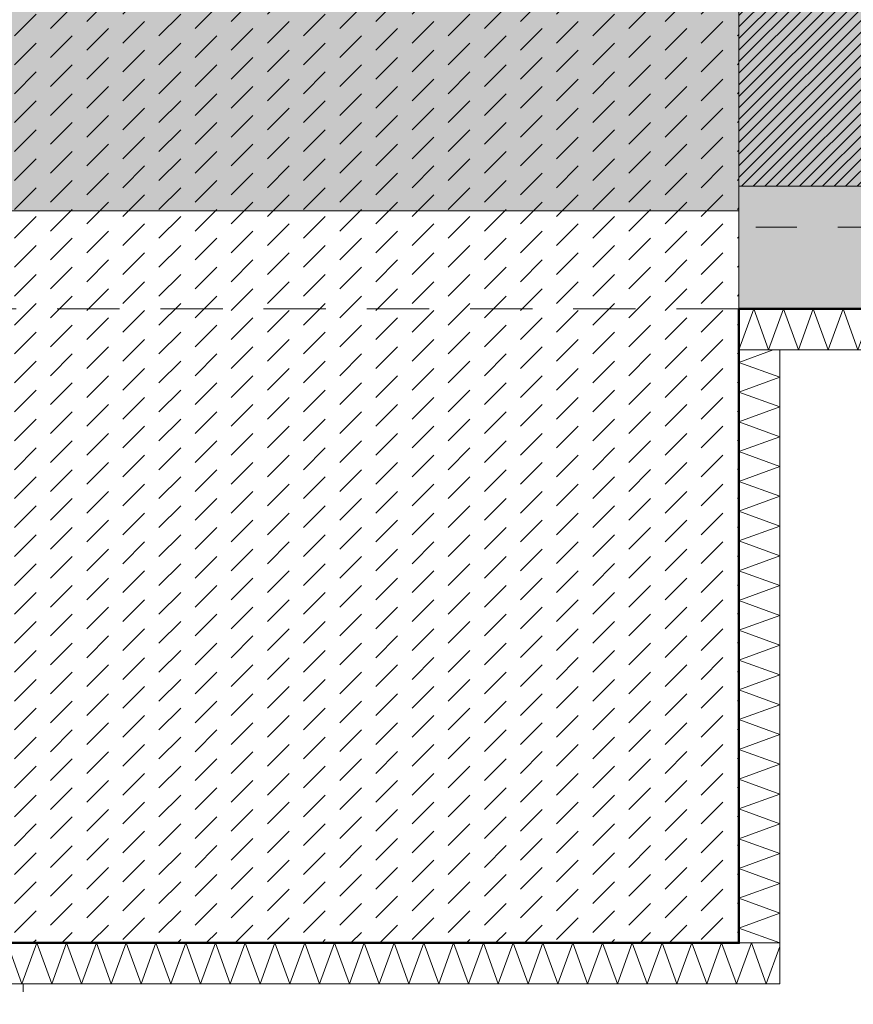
# Model space of a CAD drawing. Header units: metres. Extents: x -273 to 6, y -183 to 13.
# Tile 110 of 256: x -129.83 to -127.79, y -41.35 to -38.94. Entities that reach past the tile are written whole.
import ezdxf

# ---------------------------------------------------------------- set-up
doc = ezdxf.new("R2010")
doc.units = ezdxf.units.M
doc.header["$LTSCALE"] = 0.05
doc.header["$PDMODE"] = 1
doc.header["$PDSIZE"] = -2
doc.linetypes.add('ISO-02 Strichlinie', pattern=[3.81, 3.048, -0.762])
doc.linetypes.add('Linienart-53', pattern=[5.291531, 3.175, -1.058062, 0.352704, -0.705764])
doc.layers.get('0').update_dxf_attribs({"lineweight": 25})
for name, color, linetype, lineweight, true_color in [('00 -Bauelemente -Beton unbewehrt', 7, 'Continuous', 9, 0xf7e06e), ('00 -Bauelemente -Dämmung innen', 7, 'Continuous', 9, 0xff7fe6), ('30 -32 Gründung- 2 Flachgründungen u. Bodenplatten', 7, 'Continuous', 9, 0xff6633), ('30 -32 Gründung-4 Frostschürze', 7, 'Continuous', 9, 0x66aaff), ('70 -72 Beschriftung- 1 Beschriftung allgemein', 7, 'Continuous', 9, 0xff6633), ('70 -76 Bemaßung- 2 Allgemein', 7, 'Continuous', 5, 0x6666cc)]:
    doc.layers.add(name, color=color, linetype=linetype, lineweight=lineweight, true_color=true_color)
doc.layers.add('70 -71 Achsen- 1 Gebäudeachsen', color=7, linetype='Linienart-53', lineweight=18)
doc.layers.add('Keine', color=7, linetype='Continuous', lineweight=9)
doc.styles.add('Arial', font='arial.ttf')
doc.dimstyles.new('k+k_klein', dxfattribs={"dimtxt": 0.100689, "dimasz": 0.05302, "dimexe": 0.05, "dimexo": 0.15, "dimgap": 0.005, "dimtad": 1, "dimdec": 3, "dimtxsty": 'Arial', "dimblk": 'VW_SLASH-2', "dimblk1": 'VW_SLASH-2', "dimblk2": 'VW_SLASH-2', "dimcen": 0, "dimdle": 0.025, "dimadec": 3, "dimazin": 0, "dimtfac": 0.75, "dimtdec": 3, "dimtix": 1, "dimtmove": 0, "dimatfit": 0, "dimldrblk": 'VW_FILLEDARROW', "dimfxl": 0.1, "dimfxlon": 1, "dimfrac": 2, "dimtolj": 1, "dimarcsym": 0})

# ---------------------------------------------------------------- blocks, each defined once
blk = doc.blocks.new('_Achsen (3D)')
at = {"layer": '70 -71 Achsen- 1 Gebäudeachsen', "transparency": 33554687}
for p, q in [((-129.821, 3.8), (-129.821, -46.172)), ((-179.668, -39.447), (3.826, -39.447))]:
    blk.add_line(p, q, dxfattribs=at)
blk = doc.blocks.new('Gruppe-484')
at = {"color": 255, "linetype": 'Continuous', "lineweight": 5}
blk.add_wipeout([(-128.071, -39.747), (-123.971, -39.747), (-123.971, -39.647), (-128.071, -39.647)], dxfattribs=at).dxf.layer = '00 -Bauelemente -Dämmung innen'
blk = doc.blocks.new('Gruppe-485')
at = {"layer": '00 -Bauelemente -Dämmung innen', "color": 7, "transparency": 33554687, "flags": 128}
blk.add_lwpolyline([(-128.071, -39.747), (-128.0346, -39.647), (-127.9982, -39.747), (-127.9618, -39.647), (-127.9254, -39.747), (-127.889, -39.647), (-127.8526, -39.747), (-127.8162, -39.647), (-127.7798, -39.747), (-127.7434, -39.647), (-127.707, -39.747), (-127.6706, -39.647), (-127.6342, -39.747), (-127.5978, -39.647), (-127.5614, -39.747), (-127.525, -39.647), (-127.4886, -39.747), (-127.4523, -39.647), (-127.4159, -39.747), (-127.3795, -39.647), (-127.3431, -39.747), (-127.3067, -39.647), (-127.2703, -39.747), (-127.2339, -39.647), (-127.1975, -39.747), (-127.1611, -39.647), (-127.1247, -39.747), (-127.0883, -39.647), (-127.0519, -39.747), (-127.0155, -39.647), (-126.9791, -39.747), (-126.9427, -39.647), (-126.9063, -39.747), (-126.8699, -39.647), (-126.8335, -39.747), (-126.7971, -39.647), (-126.7607, -39.747), (-126.7243, -39.647), (-126.6879, -39.747), (-126.6515, -39.647), (-126.6151, -39.747), (-126.5787, -39.647), (-126.5423, -39.747), (-126.5059, -39.647), (-126.4695, -39.747), (-126.4331, -39.647), (-126.3967, -39.747), (-126.3603, -39.647), (-126.3239, -39.747), (-126.2875, -39.647), (-126.2511, -39.747), (-126.2148, -39.647), (-126.1784, -39.747), (-126.142, -39.647), (-126.1056, -39.747), (-126.0692, -39.647), (-126.0328, -39.747), (-125.9964, -39.647), (-125.96, -39.747), (-125.9236, -39.647), (-125.8872, -39.747), (-125.8508, -39.647), (-125.8144, -39.747), (-125.778, -39.647), (-125.7416, -39.747), (-125.7052, -39.647), (-125.6688, -39.747), (-125.6324, -39.647), (-125.596, -39.747), (-125.5596, -39.647), (-125.5232, -39.747), (-125.4868, -39.647), (-125.4504, -39.747), (-125.414, -39.647), (-125.3776, -39.747), (-125.3412, -39.647), (-125.3048, -39.747), (-125.2684, -39.647), (-125.232, -39.747), (-125.1956, -39.647), (-125.1592, -39.747), (-125.1228, -39.647), (-125.0864, -39.747), (-125.05, -39.647), (-125.0136, -39.747), (-124.9773, -39.647), (-124.9409, -39.747), (-124.9045, -39.647), (-124.8681, -39.747), (-124.8317, -39.647), (-124.7953, -39.747), (-124.7589, -39.647), (-124.7225, -39.747), (-124.6861, -39.647), (-124.6497, -39.747), (-124.6133, -39.647), (-124.5769, -39.747), (-124.5405, -39.647), (-124.5041, -39.747), (-124.4677, -39.647), (-124.4313, -39.747), (-124.3949, -39.647), (-124.3585, -39.747), (-124.3221, -39.647), (-124.2857, -39.747), (-124.2493, -39.647), (-124.2129, -39.747), (-124.1765, -39.647), (-124.1401, -39.747), (-124.1037, -39.647), (-124.0673, -39.747), (-124.0309, -39.647), (-123.9945, -39.747), (-123.971, -39.6824)], dxfattribs=at)
blk = doc.blocks.new('Gruppe-486')
at = {"layer": '00 -Bauelemente -Dämmung innen', "color": 7, "linetype": 'Continuous', "lineweight": 9, "transparency": 33554687}
blk.add_line((-128.071, -39.647), (-128.071, -39.747), dxfattribs=at)
blk = doc.blocks.new('Gruppe-487')
at = {"layer": '00 -Bauelemente -Dämmung innen', "color": 7, "linetype": 'Continuous', "lineweight": 9, "transparency": 33554687}
blk.add_line((-123.971, -39.747), (-123.971, -39.647), dxfattribs=at)
blk = doc.blocks.new('Gruppe-488')
at = {"color": 7, "transparency": 33554687}
for name in ['Gruppe-486', 'Gruppe-487']:
    blk.add_blockref(name, (0, 0), dxfattribs=at)
blk = doc.blocks.new('Gruppe-489')
at = {"layer": '00 -Bauelemente -Dämmung innen', "color": 7, "linetype": 'Continuous', "lineweight": 9, "transparency": 33554687}
blk.add_line((-123.971, -39.647), (-128.071, -39.647), dxfattribs=at)
blk = doc.blocks.new('Gruppe-490')
at = {"layer": '00 -Bauelemente -Dämmung innen', "color": 7, "linetype": 'Continuous', "lineweight": 9, "transparency": 33554687}
blk.add_line((-128.071, -39.747), (-123.971, -39.747), dxfattribs=at)
blk = doc.blocks.new('Gruppe-491')
at = {"color": 7, "transparency": 33554687}
for name in ['Gruppe-489', 'Gruppe-490']:
    blk.add_blockref(name, (0, 0), dxfattribs=at)
blk = doc.blocks.new('Gruppe-492')
at = {"layer": '00 -Bauelemente -Dämmung innen', "color": 7}
blk.add_blockref('Gruppe-484', (0, 0), dxfattribs=at)
at = {"color": 7, "transparency": 33554687}
for name in ['Gruppe-488', 'Gruppe-491']:
    blk.add_blockref(name, (0, 0), dxfattribs=at)
at = {"layer": '00 -Bauelemente -Dämmung innen', "color": 7, "transparency": 33554687}
blk.add_blockref('Gruppe-485', (0, 0), dxfattribs=at)
blk = doc.blocks.new('Gruppe-493')
at = {"layer": '00 -Bauelemente -Dämmung innen', "color": 7, "transparency": 33554687}
blk.add_blockref('Gruppe-492', (0, 0), dxfattribs=at)
at = {"layer": '00 -Bauelemente -Dämmung innen', "color": 0, "flags": 1}
for tag in ['prm0_value', 'prm1_value', 'prm2_value', 'prm3_value', 'prm4_value', 'prm5_value', 'prm6_value', 'IFC_UUID', 'instanceID', 'prm0_name', 'prm0_type', 'prm1_name', 'prm1_type', 'prm2_name', 'prm2_type', 'prm3_name', 'prm3_type', 'prm4_name', 'prm4_type', 'prm5_name', 'prm5_type', 'prm6_name', 'prm6_type']:
    blk.add_attdef(tag, (-128.071, -39.747), '', height=0.00018, dxfattribs=at)
blk = doc.blocks.new('Gruppe-1714')
at = {"color": 255, "linetype": 'Continuous', "lineweight": 5}
blk.add_wipeout([(-127.971, -41.197), (-127.971, -39.747), (-128.071, -39.747), (-128.071, -41.197)], dxfattribs=at).dxf.layer = '00 -Bauelemente -Dämmung innen'
blk = doc.blocks.new('Gruppe-1715')
at = {"layer": '00 -Bauelemente -Dämmung innen', "color": 7, "transparency": 33554687, "flags": 128}
blk.add_lwpolyline([(-127.971, -41.197), (-128.071, -41.1606), (-127.971, -41.1242), (-128.071, -41.0879), (-127.971, -41.0515), (-128.071, -41.0151), (-127.971, -40.9787), (-128.071, -40.9423), (-127.971, -40.9059), (-128.071, -40.8695), (-127.971, -40.8331), (-128.071, -40.7967), (-127.971, -40.7603), (-128.071, -40.7239), (-127.971, -40.6875), (-128.071, -40.6511), (-127.971, -40.6147), (-128.071, -40.5783), (-127.971, -40.5419), (-128.071, -40.5055), (-127.971, -40.4691), (-128.071, -40.4327), (-127.971, -40.3963), (-128.071, -40.3599), (-127.971, -40.3235), (-128.071, -40.2871), (-127.971, -40.2507), (-128.071, -40.2143), (-127.971, -40.1779), (-128.071, -40.1415), (-127.971, -40.1051), (-128.071, -40.0687), (-127.971, -40.0323), (-128.071, -39.9959), (-127.971, -39.9595), (-128.071, -39.9231), (-127.971, -39.8867), (-128.071, -39.8504), (-127.971, -39.814), (-128.071, -39.7776), (-127.9872, -39.747)], dxfattribs=at)
blk = doc.blocks.new('Gruppe-1716')
at = {"layer": '00 -Bauelemente -Dämmung innen', "color": 7, "linetype": 'Continuous', "lineweight": 9, "transparency": 33554687}
blk.add_line((-128.071, -41.197), (-127.971, -41.197), dxfattribs=at)
blk = doc.blocks.new('Gruppe-1717')
at = {"layer": '00 -Bauelemente -Dämmung innen', "color": 7, "linetype": 'Continuous', "lineweight": 9, "transparency": 33554687}
blk.add_line((-127.971, -39.747), (-128.071, -39.747), dxfattribs=at)
blk = doc.blocks.new('Gruppe-1718')
at = {"color": 7, "transparency": 33554687}
for name in ['Gruppe-1717', 'Gruppe-1716']:
    blk.add_blockref(name, (0, 0), dxfattribs=at)
blk = doc.blocks.new('Gruppe-1719')
at = {"layer": '00 -Bauelemente -Dämmung innen', "color": 7, "linetype": 'Continuous', "lineweight": 9, "transparency": 33554687}
blk.add_line((-128.071, -39.747), (-128.071, -41.197), dxfattribs=at)
blk = doc.blocks.new('Gruppe-1720')
at = {"layer": '00 -Bauelemente -Dämmung innen', "color": 7, "linetype": 'Continuous', "lineweight": 9, "transparency": 33554687}
blk.add_line((-127.971, -41.197), (-127.971, -39.747), dxfattribs=at)
blk = doc.blocks.new('Gruppe-1721')
at = {"color": 7, "transparency": 33554687}
for name in ['Gruppe-1719', 'Gruppe-1720']:
    blk.add_blockref(name, (0, 0), dxfattribs=at)
blk = doc.blocks.new('Gruppe-1722')
at = {"layer": '00 -Bauelemente -Dämmung innen', "color": 7}
blk.add_blockref('Gruppe-1714', (0, 0), dxfattribs=at)
at = {"color": 7, "transparency": 33554687}
for name in ['Gruppe-1718', 'Gruppe-1721']:
    blk.add_blockref(name, (0, 0), dxfattribs=at)
at = {"layer": '00 -Bauelemente -Dämmung innen', "color": 7, "transparency": 33554687}
blk.add_blockref('Gruppe-1715', (0, 0), dxfattribs=at)
blk = doc.blocks.new('Gruppe-1723')
at = {"layer": '00 -Bauelemente -Dämmung innen', "color": 7, "transparency": 33554687}
blk.add_blockref('Gruppe-1722', (0, 0), dxfattribs=at)
at = {"layer": '00 -Bauelemente -Dämmung innen', "color": 0, "flags": 1}
for tag in ['prm0_value', 'prm1_value', 'prm2_value', 'prm3_value', 'prm4_value', 'prm5_value', 'prm6_value', 'IFC_UUID', 'instanceID', 'prm0_name', 'prm0_type', 'prm1_name', 'prm1_type', 'prm2_name', 'prm2_type', 'prm3_name', 'prm3_type', 'prm4_name', 'prm4_type', 'prm5_name', 'prm5_type', 'prm6_name', 'prm6_type']:
    blk.add_attdef(tag, (-128.071, -41.197), '', height=0.00018, dxfattribs=at)
blk = doc.blocks.new('Gruppe-1724')
at = {"color": 255, "linetype": 'Continuous', "lineweight": 5}
blk.add_wipeout([(-131.571, -41.297), (-127.971, -41.297), (-127.971, -41.197), (-131.571, -41.197)], dxfattribs=at).dxf.layer = '00 -Bauelemente -Dämmung innen'
blk = doc.blocks.new('Gruppe-1725')
at = {"layer": '00 -Bauelemente -Dämmung innen', "color": 7, "transparency": 33554687, "flags": 128}
blk.add_lwpolyline([(-131.571, -41.297), (-131.5346, -41.197), (-131.4982, -41.297), (-131.4618, -41.197), (-131.4254, -41.297), (-131.389, -41.197), (-131.3526, -41.297), (-131.3162, -41.197), (-131.2798, -41.297), (-131.2434, -41.197), (-131.207, -41.297), (-131.1706, -41.197), (-131.1342, -41.297), (-131.0978, -41.197), (-131.0614, -41.297), (-131.025, -41.197), (-130.9886, -41.297), (-130.9523, -41.197), (-130.9159, -41.297), (-130.8795, -41.197), (-130.8431, -41.297), (-130.8067, -41.197), (-130.7703, -41.297), (-130.7339, -41.197), (-130.6975, -41.297), (-130.6611, -41.197), (-130.6247, -41.297), (-130.5883, -41.197), (-130.5519, -41.297), (-130.5155, -41.197), (-130.4791, -41.297), (-130.4427, -41.197), (-130.4063, -41.297), (-130.3699, -41.197), (-130.3335, -41.297), (-130.2971, -41.197), (-130.2607, -41.297), (-130.2243, -41.197), (-130.1879, -41.297), (-130.1515, -41.197), (-130.1151, -41.297), (-130.0787, -41.197), (-130.0423, -41.297), (-130.0059, -41.197), (-129.9695, -41.297), (-129.9331, -41.197), (-129.8967, -41.297), (-129.8603, -41.197), (-129.8239, -41.297), (-129.7875, -41.197), (-129.7511, -41.297), (-129.7148, -41.197), (-129.6784, -41.297), (-129.642, -41.197), (-129.6056, -41.297), (-129.5692, -41.197), (-129.5328, -41.297), (-129.4964, -41.197), (-129.46, -41.297), (-129.4236, -41.197), (-129.3872, -41.297), (-129.3508, -41.197), (-129.3144, -41.297), (-129.278, -41.197), (-129.2416, -41.297), (-129.2052, -41.197), (-129.1688, -41.297), (-129.1324, -41.197), (-129.096, -41.297), (-129.0596, -41.197), (-129.0232, -41.297), (-128.9868, -41.197), (-128.9504, -41.297), (-128.914, -41.197), (-128.8776, -41.297), (-128.8412, -41.197), (-128.8048, -41.297), (-128.7684, -41.197), (-128.732, -41.297), (-128.6956, -41.197), (-128.6592, -41.297), (-128.6228, -41.197), (-128.5864, -41.297), (-128.55, -41.197), (-128.5136, -41.297), (-128.4773, -41.197), (-128.4409, -41.297), (-128.4045, -41.197), (-128.3681, -41.297), (-128.3317, -41.197), (-128.2953, -41.297), (-128.2589, -41.197), (-128.2225, -41.297), (-128.1861, -41.197), (-128.1497, -41.297), (-128.1133, -41.197), (-128.0769, -41.297), (-128.0405, -41.197), (-128.0041, -41.297), (-127.971, -41.2061)], dxfattribs=at)
blk = doc.blocks.new('Gruppe-1726')
at = {"layer": '00 -Bauelemente -Dämmung innen', "color": 7, "linetype": 'Continuous', "lineweight": 9, "transparency": 33554687}
blk.add_line((-131.571, -41.197), (-131.571, -41.297), dxfattribs=at)
blk = doc.blocks.new('Gruppe-1727')
at = {"layer": '00 -Bauelemente -Dämmung innen', "color": 7, "linetype": 'Continuous', "lineweight": 9, "transparency": 33554687}
blk.add_line((-127.971, -41.297), (-127.971, -41.197), dxfattribs=at)
blk = doc.blocks.new('Gruppe-1728')
at = {"color": 7, "transparency": 33554687}
for name in ['Gruppe-1726', 'Gruppe-1727']:
    blk.add_blockref(name, (0, 0), dxfattribs=at)
blk = doc.blocks.new('Gruppe-1729')
at = {"layer": '00 -Bauelemente -Dämmung innen', "color": 7, "linetype": 'Continuous', "lineweight": 9, "transparency": 33554687}
blk.add_line((-127.971, -41.197), (-131.571, -41.197), dxfattribs=at)
blk = doc.blocks.new('Gruppe-1730')
at = {"layer": '00 -Bauelemente -Dämmung innen', "color": 7, "linetype": 'Continuous', "lineweight": 9, "transparency": 33554687}
blk.add_line((-131.571, -41.297), (-127.971, -41.297), dxfattribs=at)
blk = doc.blocks.new('Gruppe-1731')
at = {"color": 7, "transparency": 33554687}
for name in ['Gruppe-1729', 'Gruppe-1730']:
    blk.add_blockref(name, (0, 0), dxfattribs=at)
blk = doc.blocks.new('Gruppe-1732')
at = {"layer": '00 -Bauelemente -Dämmung innen', "color": 7}
blk.add_blockref('Gruppe-1724', (0, 0), dxfattribs=at)
at = {"color": 7, "transparency": 33554687}
for name in ['Gruppe-1728', 'Gruppe-1731']:
    blk.add_blockref(name, (0, 0), dxfattribs=at)
at = {"layer": '00 -Bauelemente -Dämmung innen', "color": 7, "transparency": 33554687}
blk.add_blockref('Gruppe-1725', (0, 0), dxfattribs=at)
blk = doc.blocks.new('Gruppe-1733')
at = {"layer": '00 -Bauelemente -Dämmung innen', "color": 7, "transparency": 33554687}
blk.add_blockref('Gruppe-1732', (0, 0), dxfattribs=at)
at = {"layer": '00 -Bauelemente -Dämmung innen', "color": 0, "flags": 1}
for tag in ['prm0_value', 'prm1_value', 'prm2_value', 'prm3_value', 'prm4_value', 'prm5_value', 'prm6_value', 'IFC_UUID', 'instanceID', 'prm0_name', 'prm0_type', 'prm1_name', 'prm1_type', 'prm2_name', 'prm2_type', 'prm3_name', 'prm3_type', 'prm4_name', 'prm4_type', 'prm5_name', 'prm5_type', 'prm6_name', 'prm6_type']:
    blk.add_attdef(tag, (-131.571, -41.297), '', height=0.00018, dxfattribs=at)
blk = doc.blocks.new('Gruppe-2109')
at = {"layer": '30 -32 Gründung- 2 Flachgründungen u. Bodenplatten', "flags": 128}
blk.add_lwpolyline([(-131.571, -37.697), (-128.071, -37.697), (-128.071, -41.197), (-131.571, -41.197)], close=True, dxfattribs=at)
blk = doc.blocks.new('_FU_2D LP5 (2D)')
at = {"color": 255}
blk.add_wipeout([(-131.57099996, -37.69704198), (-128.07099996, -37.69704198), (-128.07099996, -41.19704198), (-131.57099996, -41.19704198)], dxfattribs=at).dxf.layer = '00 -Bauelemente -Beton unbewehrt'
at = {"layer": '00 -Bauelemente -Beton unbewehrt', "linetype": 'Continuous', "lineweight": 9}
h = blk.add_hatch(dxfattribs=at)
h.set_pattern_fill('Unbew_ Beton1 1mm SRF', style=0, pattern_type=2)
h.set_pattern_definition([(45, (0, 0), (0.088388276, 0.01767774), [0.075, -0.05])])
h.paths.add_polyline_path([(-131.57099996, -37.69704198), (-128.07099996, -37.69704198), (-128.07099996, -41.19704198), (-131.57099996, -41.19704198)])
at = {"layer": '70 -72 Beschriftung- 1 Beschriftung allgemein', "linetype": 'Continuous', "lineweight": 0, "transparency": 33554493}
blk.add_hatch(color=54, dxfattribs=at).paths.add_polyline_path([(-131.57099996, -37.69704198), (-128.07099996, -37.69704198), (-128.07099996, -39.40704198), (-131.57099996, -39.40704198)])
at = {"layer": '00 -Bauelemente -Beton unbewehrt', "flags": 128}
blk.add_lwpolyline([(-131.57099996, -37.69704198), (-128.07099996, -37.69704198), (-128.07099996, -41.19704198), (-131.57099996, -41.19704198)], close=True, dxfattribs=at)
at = {"layer": '70 -72 Beschriftung- 1 Beschriftung allgemein', "flags": 128}
blk.add_lwpolyline([(-131.57099996, -37.69704198), (-128.07099996, -37.69704198), (-128.07099996, -39.40704198), (-131.57099996, -39.40704198)], close=True, dxfattribs=at)
at = {"layer": '00 -Bauelemente -Dämmung innen', "color": 7}
blk.add_blockref('Gruppe-493', (0, 0), dxfattribs=at)
blk.add_blockref('Gruppe-1723', (0, 0), dxfattribs=at)
blk.add_blockref('Gruppe-1733', (0, 0), dxfattribs=at)
at = {"layer": '30 -32 Gründung- 2 Flachgründungen u. Bodenplatten', "color": 7}
blk.add_blockref('Gruppe-2109', (0, 0), dxfattribs=at)
at = {"layer": '30 -32 Gründung-4 Frostschürze', "linetype": 'Continuous', "lineweight": 0, "transparency": 33554534}
blk.add_hatch(color=161, dxfattribs=at).paths.add_polyline_path([(-123.97099996, -39.64704198), (-128.07099996, -39.64704198), (-128.07099996, -39.34704198), (-123.97099996, -39.34704198)])
at = {"layer": 'Keine', "linetype": 'Continuous', "lineweight": 0, "transparency": 33554511}
blk.add_hatch(color=43, dxfattribs=at).paths.add_polyline_path([(-159.62099996, -12.44704198), (-159.62099996, -39.34704198), (-154.37099996, -39.34704198), (-154.37099996, -37.69704198), (-150.87099996, -37.69704198), (-150.87099996, -39.34704198), (-146.77099996, -39.34704198), (-146.77099996, -37.69704198), (-143.27099996, -37.69704198), (-143.27099996, -39.34704198), (-139.17099996, -39.34704198), (-139.17099996, -37.69704198), (-135.67099996, -37.69704198), (-135.67099996, -39.34704198), (-131.57099996, -39.34704198), (-131.57099996, -37.69704198), (-128.07099996, -37.69704198), (-128.07099996, -39.34704198), (-123.97099996, -39.34704198), (-123.97099996, -37.69704198), (-120.47099996, -37.69704198), (-120.47099996, -39.34704198), (-116.37099996, -39.34704198), (-116.37099996, -37.69704198), (-112.87099996, -37.69704198), (-112.87099996, -39.34704198), (-108.77099996, -39.34704198), (-108.77099996, -37.69704198), (-105.27099996, -37.69704198), (-105.27099996, -39.34704198), (-100.02099996, -39.34704198), (-100.02099996, -12.44704198)])
at = {"layer": 'Keine', "linetype": 'Continuous', "lineweight": 18, "transparency": 33554511}
h = blk.add_hatch(dxfattribs=at)
h.set_pattern_fill('Schraffur rosa', color=211, style=0, pattern_type=2)
h.set_pattern_definition([(45, (-163.679892, -17.715123), (0.0141421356, -0.0141421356), [])])
h.paths.add_polyline_path([(-159.62099996, -12.44704198), (-159.62099996, -39.34704198), (-154.37099996, -39.34704198), (-154.37099996, -37.69704198), (-150.87099996, -37.69704198), (-150.87099996, -39.34704198), (-146.77099996, -39.34704198), (-146.77099996, -37.69704198), (-143.27099996, -37.69704198), (-143.27099996, -39.34704198), (-139.17099996, -39.34704198), (-139.17099996, -37.69704198), (-135.67099996, -37.69704198), (-135.67099996, -39.34704198), (-131.57099996, -39.34704198), (-131.57099996, -37.69704198), (-128.07099996, -37.69704198), (-128.07099996, -39.34704198), (-123.97099996, -39.34704198), (-123.97099996, -37.69704198), (-120.47099996, -37.69704198), (-120.47099996, -39.34704198), (-116.37099996, -39.34704198), (-116.37099996, -37.69704198), (-112.87099996, -37.69704198), (-112.87099996, -39.34704198), (-108.77099996, -39.34704198), (-108.77099996, -37.69704198), (-105.27099996, -37.69704198), (-105.27099996, -39.34704198), (-100.02099996, -39.34704198), (-100.02099996, -12.44704198)])
at = {"layer": '30 -32 Gründung- 2 Flachgründungen u. Bodenplatten', "linetype": 'ISO-02 Strichlinie'}
blk.add_line((-128.07099996, -39.64704198), (-131.57099996, -39.64704198), dxfattribs=at)
at = {"layer": '30 -32 Gründung-4 Frostschürze', "flags": 128}
blk.add_lwpolyline([(-123.97099996, -39.64704198), (-128.07099996, -39.64704198), (-128.07099996, -39.34704198), (-123.97099996, -39.34704198)], close=True, dxfattribs=at)
at = {"layer": '70 -72 Beschriftung- 1 Beschriftung allgemein', "color": 103, "lineweight": 50, "true_color": 0x66cc7f, "flags": 128}
blk.add_lwpolyline([(-135.67099996, -39.64704198), (-131.57099996, -39.64704198), (-131.57099996, -41.19704198), (-128.07099996, -41.19704198), (-128.07099996, -39.64704198), (-123.97099996, -39.64704198), (-123.97099996, -41.19704198), (-120.47099996, -41.19704198), (-120.47099996, -39.64704198), (-116.37099996, -39.64704198)], dxfattribs=at)
at = {"layer": 'Keine', "flags": 128}
blk.add_lwpolyline([(-135.67099996, -39.34704198), (-131.57099996, -39.34704198), (-131.57099996, -37.69704198), (-128.07099996, -37.69704198), (-128.07099996, -39.34704198), (-123.97099996, -39.34704198), (-123.97099996, -37.69704198), (-120.47099996, -37.69704198), (-120.47099996, -39.34704198), (-116.37099996, -39.34704198), (-116.37099996, -37.69704198), (-112.87099996, -37.69704198), (-112.87099996, -39.34704198), (-108.77099996, -39.34704198), (-108.77099996, -37.69704198), (-105.27099996, -37.69704198), (-105.27099996, -39.34704198), (-100.02099996, -39.34704198), (-100.02099996, -12.44704198), (-159.62099996, -12.44704198)], dxfattribs=at)
blk.add_lwpolyline([(-135.67099996, -39.34704198), (-131.57099996, -39.34704198), (-131.57099996, -37.69704198), (-128.07099996, -37.69704198), (-128.07099996, -39.34704198), (-123.97099996, -39.34704198), (-123.97099996, -37.69704198), (-120.47099996, -37.69704198), (-120.47099996, -39.34704198), (-116.37099996, -39.34704198), (-116.37099996, -37.69704198), (-112.87099996, -37.69704198), (-112.87099996, -39.34704198), (-108.77099996, -39.34704198), (-108.77099996, -37.69704198), (-105.27099996, -37.69704198), (-105.27099996, -39.34704198), (-100.02099996, -39.34704198), (-100.02099996, -12.44704198), (-159.62099996, -12.44704198)], dxfattribs=at)
blk = doc.blocks.new('VW_SLASH-2')
at = {"color": 0, "linetype": 'ByBlock', "lineweight": -2, "transparency": 16777216}
blk.add_line((0.472, 0), (-1, 0), dxfattribs=at)
at = {"color": 0, "lineweight": 5, "transparency": 16777216, "flags": 128}
blk.add_lwpolyline([(0.5, 0.5), (-0.5, -0.5)], dxfattribs=at)
blk = doc.blocks.new('*D2902')
at = {"layer": '70 -76 Bemaßung- 2 Allgemein', "color": 0, "lineweight": -2}
for p, q in [((-128.071, -44.172), (-128.071, -44.322)), ((-128.124, -44.272), (-129.768, -44.272)), ((-129.821, -44.422), (-129.821, -44.322))]:
    blk.add_line(p, q, dxfattribs=at)
at = {"layer": 'Defpoints', "color": 0}
for p in [(-128.071, -39.347), (-129.821, -44.272), (-129.821, -44.272)]:
    blk.add_point(p, dxfattribs=at)
at = {"layer": '70 -76 Bemaßung- 2 Allgemein', "color": 0, "lineweight": -2, "xscale": 0.05302001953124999, "yscale": 0.05302001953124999, "zscale": 0.05302001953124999, "rotation": 180}
blk.add_blockref('VW_SLASH-2', (-129.821, -44.272), dxfattribs=at)
at = {"layer": '70 -76 Bemaßung- 2 Allgemein', "color": 0, "lineweight": -2, "xscale": 0.05302001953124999, "yscale": 0.05302001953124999, "zscale": 0.05302001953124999}
blk.add_blockref('VW_SLASH-2', (-128.071, -44.272), dxfattribs=at)
at = {"layer": '70 -76 Bemaßung- 2 Allgemein', "color": 0, "insert": (-128.946, -44.2066), "char_height": 0.10069, "attachment_point": 5, "style": 'Arial'}
blk.add_mtext('\\A1;1,75', dxfattribs=at)
blk = doc.blocks.new('VW_FILLEDARROW')
at = {"linetype": 'Continuous', "lineweight": 0, "transparency": 16777216}
blk.add_hatch(color=0, dxfattribs=at).paths.add_polyline_path([(-2.829, 0.758), (0, 0), (-2.829, -0.758)])
at = {"color": 0, "lineweight": 5, "transparency": 16777216, "flags": 128}
blk.add_lwpolyline([(-2.829, 0.758), (0, 0), (-2.829, -0.758)], close=True, dxfattribs=at)
blk = doc.blocks.new('*D2903')
at = {"layer": '70 -76 Bemaßung- 2 Allgemein', "color": 0, "lineweight": -2}
for p, q in [((-128.071, -44.172), (-128.071, -44.322)), ((-123.971, -44.172), (-123.971, -44.322)), ((-124.024, -44.272), (-128.018, -44.272))]:
    blk.add_line(p, q, dxfattribs=at)
at = {"layer": 'Defpoints', "color": 0}
for p in [(-128.071, -39.347), (-123.971, -39.347), (-128.071, -44.272)]:
    blk.add_point(p, dxfattribs=at)
at = {"layer": '70 -76 Bemaßung- 2 Allgemein', "color": 0, "lineweight": -2, "xscale": 0.05302001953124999, "yscale": 0.05302001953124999, "zscale": 0.05302001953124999, "rotation": 180}
blk.add_blockref('VW_SLASH-2', (-128.071, -44.272), dxfattribs=at)
at = {"layer": '70 -76 Bemaßung- 2 Allgemein', "color": 0, "lineweight": -2, "xscale": 0.05302001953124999, "yscale": 0.05302001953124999, "zscale": 0.05302001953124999}
blk.add_blockref('VW_SLASH-2', (-123.971, -44.272), dxfattribs=at)
at = {"layer": '70 -76 Bemaßung- 2 Allgemein', "color": 0, "insert": (-126.021, -44.2066), "char_height": 0.10069, "attachment_point": 5, "style": 'Arial'}
blk.add_mtext('\\A1;4,10', dxfattribs=at)
blk = doc.blocks.new('*D3090')
at = {"layer": '70 -76 Bemaßung- 2 Allgemein', "color": 0, "lineweight": -2}
for p, q in [((-131.571, -43.672), (-131.571, -43.822)), ((-129.821, -43.672), (-129.821, -43.822)), ((-129.874, -43.772), (-131.518, -43.772))]:
    blk.add_line(p, q, dxfattribs=at)
at = {"layer": 'Defpoints', "color": 0}
for p in [(-131.571, -41.197), (-129.821, -41.197), (-131.571, -43.772)]:
    blk.add_point(p, dxfattribs=at)
at = {"layer": '70 -76 Bemaßung- 2 Allgemein', "color": 0, "lineweight": -2, "xscale": 0.05302001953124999, "yscale": 0.05302001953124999, "zscale": 0.05302001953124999, "rotation": 180}
blk.add_blockref('VW_SLASH-2', (-131.571, -43.772), dxfattribs=at)
at = {"layer": '70 -76 Bemaßung- 2 Allgemein', "color": 0, "lineweight": -2, "xscale": 0.05302001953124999, "yscale": 0.05302001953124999, "zscale": 0.05302001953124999}
blk.add_blockref('VW_SLASH-2', (-129.821, -43.772), dxfattribs=at)
at = {"layer": '70 -76 Bemaßung- 2 Allgemein', "color": 0, "insert": (-130.696, -43.7066), "char_height": 0.10069, "attachment_point": 5, "style": 'Arial'}
blk.add_mtext('\\A1;1,75', dxfattribs=at)
blk = doc.blocks.new('*D3091')
at = {"layer": '70 -76 Bemaßung- 2 Allgemein', "color": 0, "lineweight": -2}
for p, q in [((-129.821, -43.672), (-129.821, -43.822)), ((-128.071, -43.672), (-128.071, -43.822)), ((-128.124, -43.772), (-129.768, -43.772))]:
    blk.add_line(p, q, dxfattribs=at)
at = {"layer": 'Defpoints', "color": 0}
for p in [(-129.821, -41.197), (-128.071, -41.197), (-129.821, -43.772)]:
    blk.add_point(p, dxfattribs=at)
at = {"layer": '70 -76 Bemaßung- 2 Allgemein', "color": 0, "lineweight": -2, "xscale": 0.05302001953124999, "yscale": 0.05302001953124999, "zscale": 0.05302001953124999, "rotation": 180}
blk.add_blockref('VW_SLASH-2', (-129.821, -43.772), dxfattribs=at)
at = {"layer": '70 -76 Bemaßung- 2 Allgemein', "color": 0, "lineweight": -2, "xscale": 0.05302001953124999, "yscale": 0.05302001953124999, "zscale": 0.05302001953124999}
blk.add_blockref('VW_SLASH-2', (-128.071, -43.772), dxfattribs=at)
at = {"layer": '70 -76 Bemaßung- 2 Allgemein', "color": 0, "insert": (-128.946, -43.7066), "char_height": 0.10069, "attachment_point": 5, "style": 'Arial'}
blk.add_mtext('\\A1;1,75', dxfattribs=at)
blk = doc.blocks.new('*D3092')
at = {"layer": '70 -76 Bemaßung- 2 Allgemein', "color": 0, "lineweight": -2}
for p, q in [((-128.071, -43.672), (-128.071, -43.822)), ((-127.971, -43.672), (-127.971, -43.822)), ((-128.124, -43.772), (-128.177, -43.772)), ((-127.971, -43.772), (-128.071, -43.772)), ((-127.918, -43.772), (-127.865, -43.772))]:
    blk.add_line(p, q, dxfattribs=at)
at = {"layer": 'Defpoints', "color": 0}
for p in [(-128.071, -41.197), (-127.971, -41.297), (-128.071, -43.772)]:
    blk.add_point(p, dxfattribs=at)
at = {"layer": '70 -76 Bemaßung- 2 Allgemein', "color": 0, "lineweight": -2, "xscale": 0.05302001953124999, "yscale": 0.05302001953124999, "zscale": 0.05302001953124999}
blk.add_blockref('VW_SLASH-2', (-128.071, -43.772), dxfattribs=at)
at = {"layer": '70 -76 Bemaßung- 2 Allgemein', "color": 0, "lineweight": -2, "xscale": 0.05302001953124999, "yscale": 0.05302001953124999, "zscale": 0.05302001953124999, "rotation": 180}
blk.add_blockref('VW_SLASH-2', (-127.971, -43.772), dxfattribs=at)
at = {"layer": '70 -76 Bemaßung- 2 Allgemein', "color": 0, "insert": (-128.021, -43.9837), "char_height": 0.10069, "attachment_point": 5, "style": 'Arial'}
blk.add_mtext('\\A1;10', dxfattribs=at)
blk = doc.blocks.new('*D3093')
at = {"layer": '70 -76 Bemaßung- 2 Allgemein', "color": 0, "lineweight": -2}
for p, q in [((-127.971, -43.672), (-127.971, -43.822)), ((-124.071, -43.672), (-124.071, -43.822)), ((-124.124, -43.772), (-127.918, -43.772))]:
    blk.add_line(p, q, dxfattribs=at)
at = {"layer": 'Defpoints', "color": 0}
for p in [(-127.971, -41.297), (-124.071, -41.297), (-127.971, -43.772)]:
    blk.add_point(p, dxfattribs=at)
at = {"layer": '70 -76 Bemaßung- 2 Allgemein', "color": 0, "lineweight": -2, "xscale": 0.05302001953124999, "yscale": 0.05302001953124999, "zscale": 0.05302001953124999, "rotation": 180}
blk.add_blockref('VW_SLASH-2', (-127.971, -43.772), dxfattribs=at)
at = {"layer": '70 -76 Bemaßung- 2 Allgemein', "color": 0, "lineweight": -2, "xscale": 0.05302001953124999, "yscale": 0.05302001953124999, "zscale": 0.05302001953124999}
blk.add_blockref('VW_SLASH-2', (-124.071, -43.772), dxfattribs=at)
at = {"layer": '70 -76 Bemaßung- 2 Allgemein', "color": 0, "insert": (-126.021, -43.7066), "char_height": 0.10069, "attachment_point": 5, "style": 'Arial'}
blk.add_mtext('\\A1;3,90', dxfattribs=at)
blk = doc.blocks.new('Gruppe-2787')
at = {"layer": '70 -76 Bemaßung- 2 Allgemein'}
for base, p1, p2, text, picture, middle in [((-129.82099996, -44.27204198), (-128.07099996, -39.34704198), (-129.82099996, -44.27204198), '1,75', '*D2902', (-128.94599996, -44.20657844)), ((-128.07099996, -44.27204198), (-123.97099996, -39.34704198), (-128.07099996, -39.34704198), '4,10', '*D2903', (-126.02099996, -44.20657844))]:
    dim = blk.add_linear_dim(base=base, p1=p1, p2=p2, text=text, dimstyle='k+k_klein', override={"dimtxt": 0.100689, "dimgap": 0.005, "dimdec": 8, "dimpost": '<>', "dimtxsty": 'Arial', "dimtmove": 2}, dxfattribs=at)
    dim.commit()
    dim.dimension.update_dxf_attribs({"geometry": picture, "text_midpoint": middle})
blk = doc.blocks.new('Gruppe-2791')
at = {"layer": '70 -76 Bemaßung- 2 Allgemein'}
for base, p1, p2, text, override, picture, middle in [((-131.57099996, -43.77204198), (-129.82099996, -41.19704198), (-131.57099996, -41.19704198), '1,75', {"dimtxt": 0.100689, "dimgap": 0.005, "dimdec": 8, "dimpost": '<>', "dimtxsty": 'Arial', "dimtmove": 2}, '*D3090', (-130.69599996, -43.70657844)), ((-129.82099996, -43.77204198), (-128.07099996, -41.19704198), (-129.82099996, -41.19704198), '1,75', {"dimtxt": 0.100689, "dimgap": 0.005, "dimdec": 8, "dimpost": '<>', "dimtxsty": 'Arial', "dimtmove": 2}, '*D3091', (-128.94599996, -43.70657844)), ((-128.07099996, -43.77204198), (-127.97099996, -41.29704198), (-128.07099996, -41.19704198), '10', {"dimtxt": 0.100689, "dimgap": 0.005, "dimdec": 8, "dimpost": '<>', "dimtxsty": 'Arial', "dimtix": 0, "dimtmove": 2}, '*D3092', (-128.02099996, -43.98374666)), ((-127.97099996, -43.77204198), (-124.07099996, -41.29704198), (-127.97099996, -41.29704198), '3,90', {"dimtxt": 0.100689, "dimgap": 0.005, "dimdec": 8, "dimpost": '<>', "dimtxsty": 'Arial', "dimtmove": 2}, '*D3093', (-126.02099996, -43.70657844))]:
    dim = blk.add_linear_dim(base=base, p1=p1, p2=p2, text=text, dimstyle='k+k_klein', override=override, dxfattribs=at)
    dim.commit()
    dim.dimension.update_dxf_attribs({"geometry": picture, "text_midpoint": middle})
blk = doc.blocks.new('_FU_2D Bemaßung_ Beschriftung (3D)')
at = {"layer": '70 -76 Bemaßung- 2 Allgemein'}
for name in ['Gruppe-2787', 'Gruppe-2791']:
    blk.add_blockref(name, (0, 0), dxfattribs=at)

msp = doc.modelspace()

# ---------------------------------------------------------------- block references
at = {"layer": 'Keine', "color": 1}
msp.add_blockref('_Achsen (3D)', (0, 0), dxfattribs=at)

# ---------------------------------------------------------------- next in the draw order: block references
msp.add_blockref('_FU_2D LP5 (2D)', (0, 0), dxfattribs=at)

# ---------------------------------------------------------------- next in the draw order: block references
msp.add_blockref('_FU_2D Bemaßung_ Beschriftung (3D)', (0, 0), dxfattribs=at)

doc.saveas('drawing.dxf')
